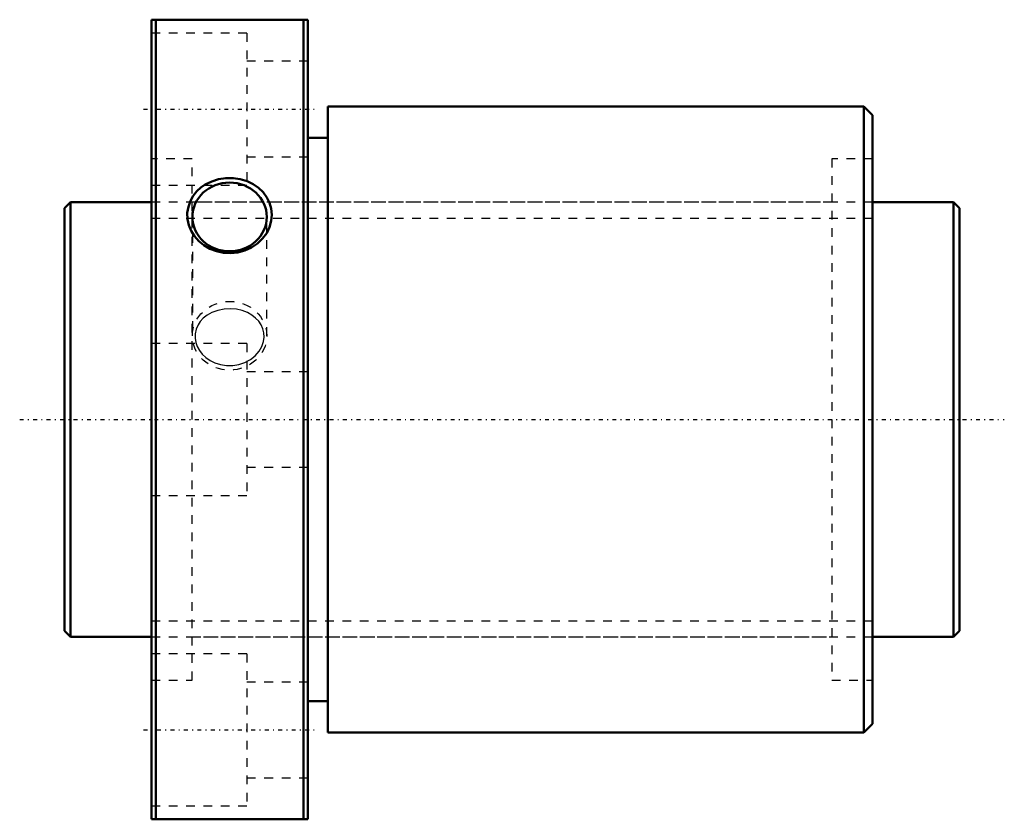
# Model space of a CAD drawing. Header units: millimetres. Extents: x -5 to 108, y -46 to 46.
import ezdxf

# ---------------------------------------------------------------- set-up
doc = ezdxf.new("R2010")
doc.units = ezdxf.units.MM
doc.linetypes.add('Center', pattern=[1.5, 0.45, -0.5, 0.05, -0.5])
doc.linetypes.add('Dashed', pattern=[2, 1, -1])
for name, color, linetype, lineweight in [('2d ConnectionPoints', 7, 'Continuous', 50), ('AM_0', 7, 'Continuous', 50), ('AM_5', 3, 'Continuous', 25), ('AM_7', 7, 'Center', 25), ('AM_9', 6, 'Dashed', 25)]:
    doc.layers.add(name, color=color, linetype=linetype, lineweight=lineweight)

# ---------------------------------------------------------------- blocks, each defined once
blk = doc.blocks.new('1_DK_5010_3RR0Nut_0_in_DK5010_3RRG1_103LC0_000_4')
at = {"layer": 'AM_0'}
for p, q in [((10, 46), (28, 46)), ((10, -46), (10, 46)), ((10.5, 46), (10.5, -46)), ((27.5, -46), (27.5, 46)), ((28, -46), (28, 46)), ((30.3, 36), (30.3, -36)), ((92, 36), (30.3, 36)), ((93, 35), (92, 36)), ((92, 36), (92, -36)), ((93, 35), (93, -35)), ((30.3, 32.4), (28, 32.4)), ((28, -32.4), (30.3, -32.4)), ((92, -36), (93, -35)), ((30.3, -36), (92, -36)), ((28, -46), (10, -46))]:
    blk.add_line(p, q, dxfattribs=at)
blk.add_lwpolyline([(15.25, 26.26), (14.83, 25.74), (14.5, 25.17), (14.26, 24.48), (14.14, 23.77), (14.17, 23.06), (14.32, 22.37), (14.59, 21.7), (14.97, 21.09), (15.47, 20.53), (16.05, 20.05), (16.74, 19.65), (17.48, 19.36), (18.29, 19.19), (19.12, 19.14), (19.96, 19.23), (20.77, 19.44), (21.53, 19.79), (22.22, 20.25), (22.8, 20.81), (23.27, 21.45), (23.6, 22.13), (23.8, 22.85), (23.86, 23.56), (23.79, 24.26), (23.6, 24.93), (23.29, 25.56), (22.86, 26.14), (22.33, 26.65), (21.7, 27.08), (21.01, 27.42), (20.23, 27.66), (19.42, 27.78), (18.57, 27.78), (17.74, 27.65), (16.95, 27.4), (16.21, 27.03), (15.7, 26.68), (15.25, 26.26)], dxfattribs=at)
blk.add_ellipse((19, 23.31), major_axis=(-4.28, 0), ratio=0.92388, dxfattribs=at)
at = {"layer": 'AM_7'}
for p, q in [((9.1, 35.71), (28.9, 35.71)), ((9.1, -35.71), (28.9, -35.71))]:
    blk.add_line(p, q, dxfattribs=at)
at = {"layer": 'AM_9'}
for p, q in [((21, 44.46), (10, 44.46)), ((21, 44.46), (21, 26.96)), ((28, 41.21), (21, 41.21)), ((14.7, 30), (10, 30)), ((14.7, -30), (14.7, 30)), ((21, 30.21), (28, 30.21)), ((88.3, 30), (88.3, -30)), ((93, 30), (88.3, 30)), ((10, 26.96), (21, 26.96)), ((88.3, 25), (14.7, 25)), ((14.72, 23.31), (14.72, 9.63)), ((23.28, 9.63), (23.28, 23.31)), ((21, 8.75), (10, 8.75)), ((21, 8.75), (21, -8.75)), ((28, 5.5), (21, 5.5)), ((21, -5.5), (28, -5.5)), ((10, -8.75), (21, -8.75)), ((14.7, -25), (88.3, -25)), ((21, -26.96), (10, -26.96)), ((21, -26.96), (21, -44.46)), ((10, -30), (14.7, -30)), ((28, -30.21), (21, -30.21)), ((88.3, -30), (93, -30)), ((21, -41.21), (28, -41.21)), ((10, -44.46), (21, -44.46))]:
    blk.add_line(p, q, dxfattribs=at)
blk.add_lwpolyline([(15.96, 11.64), (15.63, 11.28), (15.37, 10.89), (15.15, 10.38), (15.03, 9.85), (15.03, 9.35), (15.11, 8.85), (15.28, 8.38), (15.53, 7.94), (15.86, 7.52), (16.26, 7.15), (16.76, 6.8), (17.31, 6.53), (17.96, 6.32), (18.63, 6.21), (19.36, 6.21), (20.07, 6.32), (20.77, 6.56), (21.41, 6.9), (21.96, 7.34), (22.41, 7.86), (22.72, 8.39), (22.91, 8.96), (22.98, 9.47), (22.95, 9.99), (22.83, 10.45), (22.63, 10.89), (22.35, 11.31), (22, 11.67), (21.55, 12.02), (21.05, 12.3), (20.44, 12.54), (19.8, 12.68), (19.08, 12.75), (18.37, 12.71), (17.65, 12.56), (16.97, 12.31), (16.44, 12.01), (15.96, 11.64)], dxfattribs=at)
blk.add_ellipse((19, 9.63), major_axis=(-4.28, 0), ratio=0.92388, dxfattribs=at)
blk = doc.blocks.new('2_DK_5010_3RR010300_Shaft_0_in_DK5010_3RRG1_103LC0_000_4')
at = {"layer": 'AM_0'}
for p, q in [((0.7, 25), (0, 24.3)), ((0.7, 25), (0.7, -25)), ((10, 25), (0.7, 25)), ((102.3, 25), (93, 25)), ((102.3, 25), (102.3, -25)), ((103, 24.3), (102.3, 25)), ((0, 24.3), (0, -24.3)), ((103, 24.3), (103, -24.3)), ((0, -24.3), (0.7, -25)), ((102.3, -25), (103, -24.3)), ((0.7, -25), (10, -25)), ((93, -25), (102.3, -25))]:
    blk.add_line(p, q, dxfattribs=at)
at = {"layer": 'AM_5', "linetype": 'Dashed'}
for p, q in [((10, 23.1595), (93, 23.1595)), ((10, -23.1595), (93, -23.1595))]:
    blk.add_line(p, q, dxfattribs=at)
at = {"layer": 'AM_7'}
blk.add_line((-5.15, 0), (108.15, 0), dxfattribs=at)
at = {"layer": 'AM_9'}
for p, q in [((93, 25), (10, 25)), ((10, -25), (93, -25))]:
    blk.add_line(p, q, dxfattribs=at)

msp = doc.modelspace()

# ---------------------------------------------------------------- linework, layer by layer
at = {"layer": '2d ConnectionPoints'}
for p in [(0, 0), (10, 0)]:
    msp.add_point(p, dxfattribs=at)

# ---------------------------------------------------------------- block references
for name in ['1_DK_5010_3RR0Nut_0_in_DK5010_3RRG1_103LC0_000_4', '2_DK_5010_3RR010300_Shaft_0_in_DK5010_3RRG1_103LC0_000_4']:
    msp.add_blockref(name, (0, 0))

doc.saveas('drawing.dxf')
